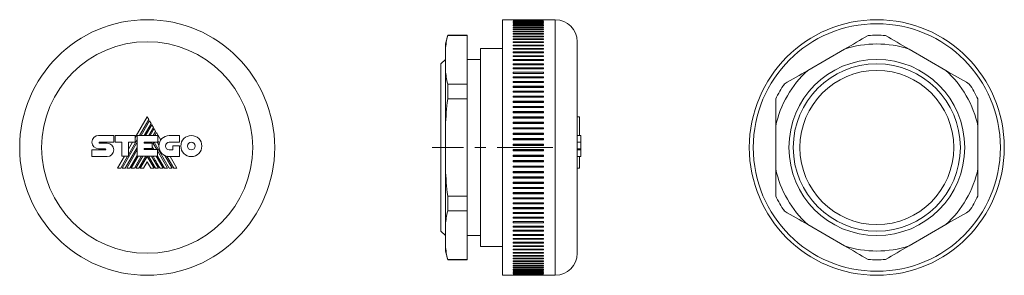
# Model space of a CAD drawing. Header units: millimetres. Extents: x 37 to 261, y 87 to 145.
import ezdxf

# ---------------------------------------------------------------- set-up
doc = ezdxf.new("R2010")
doc.units = ezdxf.units.MM
doc.linetypes.add('CENTERX2', pattern=[20.32, 12.7, -2.54, 2.54, -2.54])

msp = doc.modelspace()

# ---------------------------------------------------------------- linework, layer by layer
at = {"color": 7, "linetype": 'Continuous', "lineweight": 15}
for p, q in [((148.84, 145), (146.64, 145)), ((146.64, 145), (146.64, 87)), ((148.84, 145), (148.84, 145)), ((148.84, 145), (148.84, 145)), ((148.84, 145), (156.14, 145)), ((149.04, 144.98), (149.04, 144.97)), ((155.94, 144.98), (149.04, 144.98)), ((149.04, 144.97), (155.94, 144.97)), ((149.04, 144.91), (149.04, 144.88)), ((155.94, 144.91), (149.04, 144.91)), ((149.04, 144.88), (155.94, 144.88)), ((149.04, 144.78), (149.04, 144.74)), ((155.94, 144.78), (149.04, 144.78)), ((149.04, 144.74), (155.94, 144.74)), ((149.04, 144.6), (149.04, 144.55)), ((155.94, 144.6), (149.04, 144.6)), ((149.04, 144.55), (155.94, 144.55)), ((149.04, 144.36), (149.04, 144.3)), ((155.94, 144.36), (149.04, 144.36)), ((149.04, 144.3), (155.94, 144.3)), ((149.04, 144.08), (149.04, 144)), ((155.94, 144.08), (149.04, 144.08)), ((149.04, 144), (155.94, 144)), ((149.04, 143.74), (149.04, 143.65)), ((155.94, 143.74), (149.04, 143.74)), ((149.04, 143.65), (155.94, 143.65)), ((149.04, 143.35), (149.04, 143.25)), ((155.94, 143.35), (149.04, 143.35)), ((155.94, 144.98), (155.94, 144.97)), ((155.94, 144.91), (155.94, 144.88)), ((155.94, 144.78), (155.94, 144.74)), ((155.94, 144.6), (155.94, 144.55)), ((155.94, 144.36), (155.94, 144.3)), ((155.94, 144.08), (155.94, 144)), ((155.94, 143.74), (155.94, 143.65)), ((155.94, 143.35), (155.94, 143.25)), ((158.64, 145), (156.14, 145)), ((156.14, 145), (156.14, 145)), ((156.14, 145), (156.14, 145)), ((134.17, 141.5), (133.64, 139.5)), ((138.64, 141.5), (134.17, 141.5)), ((134.17, 141.5), (134.17, 141.42)), ((134.17, 141.42), (138.64, 141.42)), ((138.64, 141.42), (138.64, 141.5)), ((138.64, 130.41), (138.64, 141.42)), ((149.04, 143.25), (155.94, 143.25)), ((149.04, 142.91), (149.04, 142.79)), ((155.94, 142.91), (149.04, 142.91)), ((149.04, 142.79), (155.94, 142.79)), ((149.04, 142.42), (149.04, 142.29)), ((155.94, 142.42), (149.04, 142.42)), ((149.04, 142.29), (155.94, 142.29)), ((149.04, 141.88), (149.04, 141.74)), ((155.94, 141.88), (149.04, 141.88)), ((149.04, 141.74), (155.94, 141.74)), ((149.04, 141.29), (149.04, 141.14)), ((155.94, 141.29), (149.04, 141.29)), ((149.04, 141.14), (155.94, 141.14)), ((155.94, 142.91), (155.94, 142.79)), ((155.94, 142.42), (155.94, 142.29)), ((155.94, 141.88), (155.94, 141.74)), ((155.94, 141.29), (155.94, 141.14)), ((133.64, 138.33), (133.64, 139.5)), ((149.04, 140.66), (149.04, 140.5)), ((155.94, 140.66), (149.04, 140.66)), ((149.04, 140.5), (155.94, 140.5)), ((149.04, 139.98), (149.04, 139.81)), ((155.94, 139.98), (149.04, 139.98)), ((149.04, 139.81), (155.94, 139.81)), ((149.04, 139.25), (149.04, 139.07)), ((155.94, 139.25), (149.04, 139.25)), ((149.04, 139.07), (155.94, 139.07)), ((155.94, 140.66), (155.94, 140.5)), ((155.94, 139.98), (155.94, 139.81)), ((155.94, 139.25), (155.94, 139.07)), ((163.64, 140), (163.64, 92)), ((133.64, 133.51), (133.64, 138.33)), ((146.64, 138.5), (141.64, 138.5)), ((141.64, 138.5), (141.64, 93.5)), ((149.04, 138.49), (149.04, 138.3)), ((155.94, 138.49), (149.04, 138.49)), ((149.04, 138.3), (155.94, 138.3)), ((149.04, 137.68), (149.04, 137.48)), ((155.94, 137.68), (149.04, 137.68)), ((149.04, 137.48), (155.94, 137.48)), ((149.04, 136.83), (149.04, 136.62)), ((155.94, 136.83), (149.04, 136.83)), ((149.04, 136.62), (155.94, 136.62)), ((155.94, 138.49), (155.94, 138.3)), ((155.94, 137.68), (155.94, 137.48)), ((155.94, 136.83), (155.94, 136.62)), ((224.45, 138.33), (216.1, 133.51)), ((247.45, 133.51), (239.1, 138.33)), ((133.64, 136), (132.64, 135)), ((132.64, 116), (132.64, 135)), ((141.64, 136), (138.64, 136)), ((149.04, 135.94), (149.04, 135.72)), ((155.94, 135.94), (149.04, 135.94)), ((149.04, 135.72), (155.94, 135.72)), ((149.04, 135.02), (149.04, 134.79)), ((155.94, 135.02), (149.04, 135.02)), ((149.04, 134.79), (155.94, 134.79)), ((155.94, 135.94), (155.94, 135.72)), ((155.94, 135.02), (155.94, 134.79)), ((133.64, 120.82), (133.64, 133.51)), ((149.04, 134.06), (149.04, 133.82)), ((155.94, 134.06), (149.04, 134.06)), ((149.04, 133.82), (155.94, 133.82)), ((149.04, 133.07), (149.04, 132.82)), ((155.94, 133.07), (149.04, 133.07)), ((155.94, 132.83), (149.04, 132.83)), ((149.04, 132.82), (155.94, 132.82)), ((155.94, 134.06), (155.94, 133.82)), ((155.94, 133.07), (155.94, 132.82)), ((134.17, 130.41), (134.17, 127.01)), ((134.17, 130.41), (138.64, 130.41)), ((138.64, 127.01), (138.64, 130.41)), ((149.04, 132.04), (149.04, 131.79)), ((155.94, 132.04), (149.04, 132.04)), ((155.94, 131.81), (149.04, 131.81)), ((149.04, 131.79), (155.94, 131.79)), ((149.04, 130.99), (149.04, 130.73)), ((155.94, 130.99), (149.04, 130.99)), ((155.94, 130.76), (149.04, 130.76)), ((149.04, 130.73), (155.94, 130.73)), ((149.04, 129.91), (149.04, 129.64)), ((155.94, 129.91), (149.04, 129.91)), ((155.94, 132.04), (155.94, 131.79)), ((155.94, 130.99), (155.94, 130.73)), ((155.94, 129.91), (155.94, 129.64)), ((155.94, 129.68), (149.04, 129.68)), ((149.04, 129.64), (155.94, 129.64)), ((149.04, 128.8), (149.04, 128.53)), ((155.94, 128.8), (149.04, 128.8)), ((155.94, 128.58), (149.04, 128.58)), ((149.04, 128.53), (155.94, 128.53)), ((149.04, 127.67), (149.04, 127.39)), ((155.94, 127.67), (149.04, 127.67)), ((155.94, 128.8), (155.94, 128.53)), ((155.94, 127.67), (155.94, 127.39)), ((134.17, 127.01), (138.64, 127.01)), ((138.64, 104.99), (138.64, 127.01)), ((155.94, 127.45), (149.04, 127.45)), ((149.04, 127.39), (155.94, 127.39)), ((149.04, 126.51), (149.04, 126.23)), ((155.94, 126.51), (149.04, 126.51)), ((155.94, 126.3), (149.04, 126.3)), ((149.04, 126.23), (155.94, 126.23)), ((155.94, 126.51), (155.94, 126.23)), ((149.04, 125.34), (149.04, 125.06)), ((155.94, 125.34), (149.04, 125.34)), ((155.94, 125.14), (149.04, 125.14)), ((149.04, 125.06), (155.94, 125.06)), ((149.04, 124.15), (149.04, 123.86)), ((155.94, 124.15), (149.04, 124.15)), ((155.94, 123.95), (149.04, 123.95)), ((149.04, 123.86), (155.94, 123.86)), ((155.94, 125.34), (155.94, 125.06)), ((155.94, 124.15), (155.94, 123.86)), ((65.83, 122.97), (63.11, 118.26)), ((64.1, 118.72), (66.2, 122.35)), ((66.36, 122.07), (64.43, 118.72)), ((65.14, 118.72), (66.71, 121.45)), ((66.87, 121.18), (65.46, 118.72)), ((66.2, 122.35), (65.83, 122.97)), ((66.71, 121.45), (66.36, 122.07)), ((67.23, 120.56), (66.87, 121.18)), ((149.04, 122.95), (149.04, 122.65)), ((155.94, 122.95), (149.04, 122.95)), ((155.94, 122.75), (149.04, 122.75)), ((149.04, 122.65), (155.94, 122.65)), ((149.04, 121.73), (149.04, 121.43)), ((155.94, 121.73), (149.04, 121.73)), ((155.94, 121.54), (149.04, 121.54)), ((149.04, 121.43), (155.94, 121.43)), ((155.94, 122.95), (155.94, 122.65)), ((155.94, 121.73), (155.94, 121.43)), ((164.15, 122.97), (163.64, 122.97)), ((164.15, 122.97), (164.15, 118.75)), ((54.77, 118.75), (58.21, 118.75)), ((58.21, 118.75), (58.21, 117.21)), ((58.54, 117.21), (58.54, 118.74)), ((58.54, 118.74), (63.11, 118.74)), ((63.11, 118.74), (63.11, 117.22)), ((63.56, 118.72), (68.22, 118.72)), ((63.56, 114.01), (63.56, 118.72)), ((66.17, 118.72), (67.23, 120.56)), ((67.39, 120.28), (66.49, 118.72)), ((67.22, 118.72), (67.75, 119.65)), ((67.75, 119.65), (67.39, 120.28)), ((67.91, 119.38), (67.53, 118.72)), ((68.9, 117.67), (67.91, 119.38)), ((68.22, 118.72), (68.22, 117.2)), ((73.2, 118.71), (70.81, 118.71)), ((73.2, 117.18), (73.2, 118.71)), ((133.64, 111.18), (133.64, 120.82)), ((149.04, 120.5), (149.04, 120.2)), ((155.94, 120.5), (149.04, 120.5)), ((155.94, 120.32), (149.04, 120.32)), ((149.04, 120.2), (155.94, 120.2)), ((149.04, 119.26), (149.04, 118.97)), ((155.94, 119.26), (149.04, 119.26)), ((155.94, 119.09), (149.04, 119.09)), ((149.04, 118.97), (155.94, 118.97)), ((155.94, 120.5), (155.94, 120.2)), ((155.94, 119.26), (155.94, 118.97)), ((164.49, 118.75), (163.64, 118.75)), ((208.78, 120.82), (208.78, 111.18)), ((254.78, 111.18), (254.78, 120.82)), ((58.21, 117.21), (54.98, 117.21)), ((54.98, 116.98), (56.72, 116.98)), ((60.02, 117.21), (58.54, 117.21)), ((60.02, 114), (60.02, 117.21)), ((63.56, 117.23), (60.13, 111.28)), ((61.59, 114.37), (63.56, 117.79)), ((63.11, 117.22), (61.59, 117.22)), ((61.59, 117.22), (61.59, 114)), ((62.51, 117.22), (61.59, 115.63)), ((68.22, 117.2), (65.11, 117.2)), ((65.11, 117.2), (65.11, 116.95)), ((65.11, 116.95), (66.96, 116.95)), ((65.15, 116.95), (65.29, 117.2)), ((65.61, 117.2), (65.47, 116.95)), ((66.19, 116.95), (66.33, 117.2)), ((66.65, 117.2), (66.5, 116.95)), ((66.96, 116.95), (66.96, 115.79)), ((67.22, 116.91), (67.39, 117.19)), ((68, 115.56), (67.22, 116.91)), ((67.39, 117.19), (70.81, 111.28)), ((68.5, 116.5), (68.09, 117.2)), ((68.22, 117.59), (68.58, 116.97)), ((70.85, 117.18), (73.2, 117.18)), ((149.04, 118.02), (149.04, 117.72)), ((155.94, 118.02), (149.04, 118.02)), ((155.94, 117.86), (149.04, 117.86)), ((149.04, 117.72), (155.94, 117.72)), ((149.04, 116.77), (149.04, 116.47)), ((155.94, 116.77), (149.04, 116.77)), ((155.94, 116.62), (149.04, 116.62)), ((149.04, 116.47), (155.94, 116.47)), ((155.94, 118.02), (155.94, 117.72)), ((155.94, 116.77), (155.94, 116.47)), ((164.49, 117.23), (163.64, 117.23)), ((53.27, 113.94), (53.27, 115.46)), ((53.27, 115.46), (56.29, 115.46)), ((56.29, 115.71), (54.77, 115.71)), ((60.84, 111.28), (63.56, 116)), ((63.56, 115.44), (61.17, 111.28)), ((66.96, 115.79), (65.11, 115.79)), ((65.11, 115.79), (65.11, 115.56)), ((65.11, 115.56), (68.19, 115.56)), ((65.39, 115.56), (65.52, 115.79)), ((65.84, 115.79), (65.71, 115.56)), ((66.96, 115.56), (66.83, 115.79)), ((66.96, 116.16), (67.3, 115.56)), ((68.19, 115.56), (68.19, 114.01)), ((70.48, 111.28), (68.19, 115.24)), ((71.64, 115.46), (70.85, 115.46)), ((71.64, 116.37), (71.64, 115.46)), ((73.15, 116.37), (71.64, 116.37)), ((73.15, 113.94), (73.15, 116.37)), ((132.64, 97), (132.64, 116)), ((149.04, 115.53), (149.04, 115.23)), ((155.94, 115.53), (149.04, 115.53)), ((155.94, 115.38), (149.04, 115.38)), ((149.04, 115.23), (155.94, 115.23)), ((149.04, 114.28), (149.04, 113.98)), ((155.94, 114.28), (149.04, 114.28)), ((155.94, 115.53), (155.94, 115.23)), ((155.94, 114.28), (155.94, 113.98)), ((164.49, 115.71), (163.64, 115.71)), ((164.49, 115.71), (163.64, 115.71)), ((164.49, 115.58), (163.64, 115.58)), ((164.49, 115.46), (163.64, 115.46)), ((164.49, 113.94), (164.49, 115.46)), ((56.72, 113.94), (53.27, 113.94)), ((60.65, 114), (59.07, 111.28)), ((59.8, 111.28), (61.38, 114)), ((61.59, 114), (60.02, 114)), ((61.87, 111.28), (63.56, 114.21)), ((63.77, 114.01), (62.19, 111.28)), ((62.9, 111.28), (64.48, 114.01)), ((64.81, 114.01), (63.23, 111.28)), ((68.19, 114.01), (63.56, 114.01)), ((63.94, 111.28), (65.53, 114.01)), ((64.26, 111.28), (65.82, 113.99)), ((65.82, 112.75), (64.97, 111.28)), ((65.82, 113.99), (67.39, 111.28)), ((66.67, 111.28), (65.82, 112.75)), ((66.13, 114.01), (67.71, 111.28)), ((68.41, 111.28), (66.84, 114.01)), ((69.44, 111.28), (67.87, 114.01)), ((68.19, 114.02), (69.77, 111.28)), ((71.51, 111.28), (69.85, 114.15)), ((70.29, 114), (71.86, 111.28)), ((70.81, 113.94), (73.15, 113.94)), ((72.59, 111.28), (71.05, 113.94)), ((155.94, 114.14), (149.04, 114.14)), ((149.04, 113.98), (155.94, 113.98)), ((149.04, 113.03), (149.04, 112.74)), ((155.94, 113.03), (149.04, 113.03)), ((155.94, 112.91), (149.04, 112.91)), ((149.04, 112.74), (155.94, 112.74)), ((155.94, 113.03), (155.94, 112.74)), ((164.49, 113.94), (163.64, 113.94)), ((164.15, 113.94), (164.15, 111.28)), ((164.49, 113.94), (164.15, 113.94)), ((164.49, 113.93), (164.15, 113.93)), ((59.07, 111.28), (59.8, 111.28)), ((60.13, 111.28), (60.84, 111.28)), ((61.17, 111.28), (61.87, 111.28)), ((62.19, 111.28), (62.9, 111.28)), ((63.23, 111.28), (63.94, 111.28)), ((64.97, 111.28), (64.26, 111.28)), ((67.39, 111.28), (66.67, 111.28)), ((67.71, 111.28), (68.41, 111.28)), ((68.74, 111.28), (69.44, 111.28)), ((69.77, 111.28), (70.48, 111.28)), ((70.81, 111.28), (71.51, 111.28)), ((71.86, 111.28), (72.59, 111.28)), ((133.64, 98.49), (133.64, 111.18)), ((149.04, 111.8), (149.04, 111.5)), ((155.94, 111.8), (149.04, 111.8)), ((155.94, 111.68), (149.04, 111.68)), ((149.04, 111.5), (155.94, 111.5)), ((149.04, 110.57), (149.04, 110.27)), ((155.94, 110.57), (149.04, 110.57)), ((155.94, 110.46), (149.04, 110.46)), ((149.04, 110.27), (155.94, 110.27)), ((155.94, 111.8), (155.94, 111.5)), ((155.94, 110.57), (155.94, 110.27)), ((164.15, 111.28), (163.64, 111.28)), ((149.04, 109.35), (149.04, 109.05)), ((155.94, 109.35), (149.04, 109.35)), ((155.94, 109.25), (149.04, 109.25)), ((149.04, 109.05), (155.94, 109.05)), ((149.04, 108.14), (149.04, 107.85)), ((155.94, 108.14), (149.04, 108.14)), ((155.94, 108.05), (149.04, 108.05)), ((149.04, 107.85), (155.94, 107.85)), ((155.94, 109.35), (155.94, 109.05)), ((155.94, 108.14), (155.94, 107.85)), ((149.04, 106.94), (149.04, 106.66)), ((155.94, 106.94), (149.04, 106.94)), ((155.94, 106.86), (149.04, 106.86)), ((149.04, 106.66), (155.94, 106.66)), ((149.04, 105.77), (149.04, 105.49)), ((155.94, 105.77), (149.04, 105.77)), ((155.94, 105.7), (149.04, 105.7)), ((149.04, 105.49), (155.94, 105.49)), ((155.94, 106.94), (155.94, 106.66)), ((155.94, 105.77), (155.94, 105.49)), ((134.17, 104.99), (134.17, 101.59)), ((134.17, 104.99), (138.64, 104.99)), ((138.64, 101.59), (138.64, 104.99)), ((149.04, 104.61), (149.04, 104.33)), ((155.94, 104.61), (149.04, 104.61)), ((155.94, 104.55), (149.04, 104.55)), ((149.04, 104.33), (155.94, 104.33)), ((149.04, 103.47), (149.04, 103.2)), ((155.94, 103.47), (149.04, 103.47)), ((155.94, 103.42), (149.04, 103.42)), ((149.04, 103.2), (155.94, 103.2)), ((155.94, 104.61), (155.94, 104.33)), ((155.94, 103.47), (155.94, 103.2)), ((134.17, 101.59), (138.64, 101.59)), ((138.64, 90.58), (138.64, 101.59)), ((149.04, 102.36), (149.04, 102.09)), ((155.94, 102.36), (149.04, 102.36)), ((155.94, 102.32), (149.04, 102.32)), ((149.04, 102.09), (155.94, 102.09)), ((149.04, 101.27), (149.04, 101.01)), ((155.94, 101.27), (149.04, 101.27)), ((155.94, 101.24), (149.04, 101.24)), ((149.04, 101.01), (155.94, 101.01)), ((155.94, 102.36), (155.94, 102.09)), ((155.94, 101.27), (155.94, 101.01)), ((149.04, 100.21), (149.04, 99.96)), ((155.94, 100.21), (149.04, 100.21)), ((155.94, 100.19), (149.04, 100.19)), ((149.04, 99.96), (155.94, 99.96)), ((149.04, 99.18), (149.04, 98.93)), ((155.94, 99.18), (149.04, 99.18)), ((155.94, 99.17), (149.04, 99.17)), ((149.04, 98.93), (155.94, 98.93)), ((155.94, 100.21), (155.94, 99.96)), ((155.94, 99.18), (155.94, 98.93)), ((132.64, 97), (133.64, 96)), ((133.64, 93.67), (133.64, 98.49)), ((149.04, 98.18), (149.04, 97.94)), ((155.94, 98.18), (149.04, 98.18)), ((149.04, 97.94), (155.94, 97.94)), ((149.04, 97.21), (149.04, 96.98)), ((155.94, 97.21), (149.04, 97.21)), ((149.04, 96.98), (155.94, 96.98)), ((155.94, 98.18), (155.94, 97.94)), ((155.94, 97.21), (155.94, 96.98)), ((216.1, 98.49), (224.45, 93.67)), ((239.1, 93.67), (247.45, 98.49)), ((138.64, 96), (141.64, 96)), ((149.04, 96.28), (149.04, 96.06)), ((155.94, 96.28), (149.04, 96.28)), ((149.04, 96.06), (155.94, 96.06)), ((149.04, 95.38), (149.04, 95.17)), ((155.94, 95.38), (149.04, 95.38)), ((149.04, 95.17), (155.94, 95.17)), ((149.04, 94.52), (149.04, 94.32)), ((155.94, 94.52), (149.04, 94.52)), ((149.04, 94.32), (155.94, 94.32)), ((155.94, 96.28), (155.94, 96.06)), ((155.94, 95.38), (155.94, 95.17)), ((155.94, 94.52), (155.94, 94.32)), ((133.64, 92.5), (133.64, 93.67)), ((133.64, 92.5), (134.17, 90.5)), ((141.64, 93.5), (146.64, 93.5)), ((149.04, 93.7), (149.04, 93.51)), ((155.94, 93.7), (149.04, 93.7)), ((149.04, 93.51), (155.94, 93.51)), ((149.04, 92.93), (149.04, 92.75)), ((155.94, 92.93), (149.04, 92.93)), ((149.04, 92.75), (155.94, 92.75)), ((149.04, 92.19), (149.04, 92.02)), ((155.94, 92.19), (149.04, 92.19)), ((149.04, 92.02), (155.94, 92.02)), ((155.94, 93.7), (155.94, 93.51)), ((155.94, 92.93), (155.94, 92.75)), ((155.94, 92.19), (155.94, 92.02)), ((134.17, 90.58), (138.64, 90.58)), ((134.17, 90.58), (134.17, 90.5)), ((134.17, 90.5), (138.64, 90.5)), ((138.64, 90.5), (138.64, 90.58)), ((149.04, 91.5), (149.04, 91.34)), ((155.94, 91.5), (149.04, 91.5)), ((149.04, 91.34), (155.94, 91.34)), ((149.04, 90.86), (149.04, 90.71)), ((155.94, 90.86), (149.04, 90.86)), ((149.04, 90.71), (155.94, 90.71)), ((149.04, 90.26), (149.04, 90.12)), ((155.94, 90.26), (149.04, 90.26)), ((149.04, 90.12), (155.94, 90.12)), ((149.04, 89.71), (149.04, 89.58)), ((155.94, 89.71), (149.04, 89.71)), ((149.04, 89.58), (155.94, 89.58)), ((155.94, 91.5), (155.94, 91.34)), ((155.94, 90.86), (155.94, 90.71)), ((155.94, 90.26), (155.94, 90.12)), ((155.94, 89.71), (155.94, 89.58)), ((149.04, 89.21), (149.04, 89.09)), ((155.94, 89.21), (149.04, 89.21)), ((149.04, 89.09), (155.94, 89.09)), ((149.04, 88.75), (149.04, 88.65)), ((155.94, 88.75), (149.04, 88.75)), ((149.04, 88.65), (155.94, 88.65)), ((149.04, 88.35), (149.04, 88.26)), ((155.94, 88.35), (149.04, 88.35)), ((149.04, 88.26), (155.94, 88.26)), ((149.04, 88), (149.04, 87.92)), ((155.94, 88), (149.04, 88)), ((149.04, 87.92), (155.94, 87.92)), ((149.04, 87.7), (149.04, 87.64)), ((155.94, 87.7), (149.04, 87.7)), ((149.04, 87.64), (155.94, 87.64)), ((149.04, 87.45), (149.04, 87.4)), ((155.94, 87.45), (149.04, 87.45)), ((149.04, 87.4), (155.94, 87.4)), ((155.94, 89.21), (155.94, 89.09)), ((155.94, 88.75), (155.94, 88.65)), ((155.94, 88.35), (155.94, 88.26)), ((155.94, 88), (155.94, 87.92)), ((155.94, 87.7), (155.94, 87.64)), ((155.94, 87.45), (155.94, 87.4)), ((146.64, 87), (149.04, 87)), ((149.04, 87.26), (149.04, 87.22)), ((155.94, 87.26), (149.04, 87.26)), ((149.04, 87.22), (155.94, 87.22)), ((149.04, 87.12), (149.04, 87.09)), ((155.94, 87.12), (149.04, 87.12)), ((149.04, 87.09), (155.94, 87.09)), ((149.04, 87.03), (149.04, 87.02)), ((155.94, 87.03), (149.04, 87.03)), ((149.04, 87.02), (155.94, 87.02)), ((149.04, 87), (149.04, 87)), ((155.94, 87), (149.04, 87)), ((155.94, 87.26), (155.94, 87.22)), ((155.94, 87.12), (155.94, 87.09)), ((155.94, 87.03), (155.94, 87.02)), ((155.94, 87), (158.64, 87)), ((155.94, 87), (155.94, 87))]:
    msp.add_line(p, q, dxfattribs=at)
at = {"color": 8, "linetype": 'Continuous', "lineweight": 15}
msp.add_line((158.64, 87), (158.64, 145), dxfattribs=at)
at = {"color": 7, "linetype": 'CENTERX2', "lineweight": 0}
msp.add_line((158.12, 116), (130.64, 116), dxfattribs=at)
at = {"color": 7, "linetype": 'Continuous', "lineweight": 15}
for centre, radius in [((65.82, 116), 29), ((231.78, 116), 29), ((231.78, 116), 28.1), ((65.82, 116), 24), ((231.78, 116), 20), ((231.78, 116), 19), ((231.78, 116), 17.5)]:
    msp.add_circle(centre, radius, dxfattribs=at)
for centre, radius, start, end in [((158.64, 140), 5, 0, 90), ((231.78, 116), 25.5, 85.583, 94.417), ((231.78, 116), 23.5, 71.8403, 108.1597), ((231.78, 116), 23.5, 131.8403, 168.1597), ((231.78, 116), 23.5, 11.8403, 48.1597), ((231.78, 116), 25.5, 145.583, 154.417), ((231.78, 116), 25.5, 25.583, 34.417), ((231.78, 116), 23.5, 191.8403, 228.1597), ((231.78, 116), 23.5, 311.8403, 348.1597), ((231.78, 116), 25.5, 205.583, 214.417), ((231.78, 116), 25.5, 325.583, 334.417), ((158.64, 92), 5, 270, 0), ((231.78, 116), 23.5, 251.8403, 288.1597), ((231.78, 116), 25.5, 265.583, 274.417)]:
    msp.add_arc(centre, radius, start, end, dxfattribs=at)
for points in [[(134.17, 141.42), (133.93, 140.4), (133.75, 139.36), (133.64, 138.33)], [(224.45, 138.33), (226.24, 139.36), (228.03, 140.4), (229.81, 141.42)], [(233.74, 141.42), (235.52, 140.4), (237.31, 139.36), (239.1, 138.33)], [(133.64, 133.51), (133.75, 132.47), (133.93, 131.44), (134.17, 130.41)], [(210.74, 130.41), (212.52, 131.44), (214.31, 132.47), (216.1, 133.51)], [(247.45, 133.51), (249.24, 132.47), (251.03, 131.44), (252.81, 130.41)], [(134.17, 127.01), (133.93, 124.95), (133.75, 122.89), (133.64, 120.82)], [(208.78, 120.82), (208.78, 122.89), (208.78, 124.95), (208.78, 127.01)], [(254.78, 127.01), (254.78, 124.95), (254.78, 122.89), (254.78, 120.82)], [(53.26, 117.23), (53.26, 118.07), (53.94, 118.75), (54.77, 118.75)], [(70.81, 118.71), (69.53, 118.71), (68.49, 117.64), (68.49, 116.32)], [(73.47, 116.32), (73.47, 117.65), (74.54, 118.72), (75.87, 118.72)], [(75.87, 118.72), (77.19, 118.72), (78.26, 117.65), (78.26, 116.32)], [(164.49, 117.23), (164.49, 118.07), (164.49, 118.75), (164.49, 118.75)], [(54.77, 115.71), (53.94, 115.71), (53.26, 116.39), (53.26, 117.23)], [(54.98, 117.21), (54.92, 117.21), (54.88, 117.16), (54.88, 117.09)], [(54.88, 117.09), (54.88, 117.03), (54.92, 116.98), (54.98, 116.98)], [(56.72, 116.98), (57.55, 116.98), (58.23, 116.3), (58.23, 115.46)], [(69.98, 116.32), (69.98, 116.79), (70.37, 117.18), (70.85, 117.18)], [(74.99, 116.32), (74.99, 116.81), (75.38, 117.2), (75.87, 117.2)], [(75.87, 117.2), (76.35, 117.2), (76.74, 116.81), (76.74, 116.33)], [(164.49, 115.71), (164.49, 115.71), (164.49, 116.39), (164.49, 117.23)], [(56.39, 115.58), (56.39, 115.65), (56.34, 115.71), (56.29, 115.71)], [(56.29, 115.46), (56.34, 115.46), (56.39, 115.51), (56.39, 115.58)], [(58.23, 115.46), (58.23, 114.62), (57.55, 113.94), (56.72, 113.94)], [(68.49, 116.32), (68.49, 115.01), (69.53, 113.94), (70.81, 113.94)], [(70.85, 115.46), (70.37, 115.46), (69.98, 115.85), (69.98, 116.32)], [(75.87, 113.93), (74.54, 113.93), (73.47, 115), (73.47, 116.32)], [(75.87, 115.45), (75.38, 115.44), (74.99, 115.84), (74.99, 116.32)], [(76.74, 116.33), (76.74, 115.84), (76.35, 115.45), (75.87, 115.45)], [(78.26, 116.32), (78.26, 115), (77.19, 113.93), (75.87, 113.93)], [(164.49, 115.46), (164.49, 115.46), (164.49, 115.51), (164.49, 115.58)], [(67.16, 114.01), (67.55, 113.33), (68.08, 112.42), (68.74, 111.28)], [(133.64, 111.18), (133.75, 109.11), (133.93, 107.05), (134.17, 104.99)], [(208.78, 104.99), (208.78, 107.05), (208.78, 109.11), (208.78, 111.18)], [(254.78, 111.18), (254.78, 109.11), (254.78, 107.05), (254.78, 104.99)], [(134.17, 101.59), (133.93, 100.56), (133.75, 99.53), (133.64, 98.49)], [(216.1, 98.49), (214.31, 99.53), (212.52, 100.56), (210.74, 101.59)], [(252.81, 101.59), (251.03, 100.56), (249.24, 99.53), (247.45, 98.49)], [(133.64, 93.67), (133.75, 92.64), (133.93, 91.6), (134.17, 90.58)], [(229.81, 90.58), (228.03, 91.6), (226.24, 92.64), (224.45, 93.67)], [(239.1, 93.67), (237.31, 92.64), (235.52, 91.6), (233.74, 90.58)]]:
    msp.add_open_spline(points, degree=3, dxfattribs=at)
msp.add_open_spline([(164.49, 115.58), (164.49, 115.6), (164.49, 115.64), (164.49, 115.68), (164.49, 115.69), (164.49, 115.7)], degree=3, knots=[0, 0, 0, 0, 0.406785, 0.776083, 1, 1, 1, 1], dxfattribs=at)

doc.saveas('drawing.dxf')
